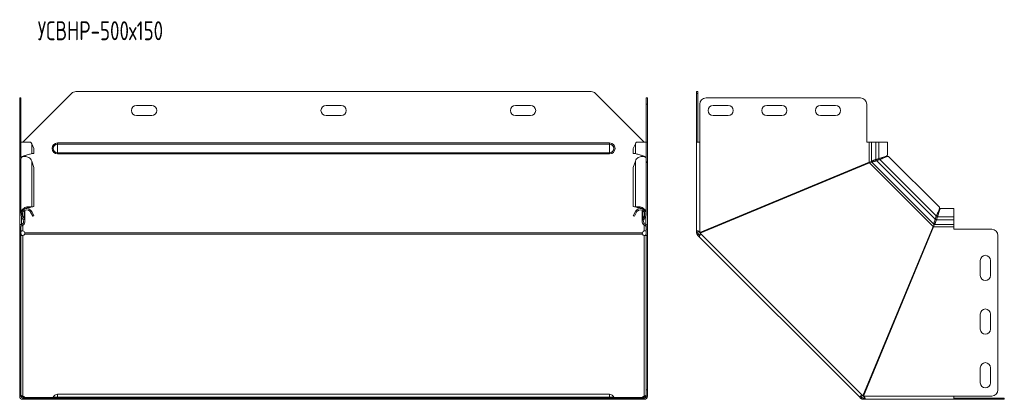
# Model space of a CAD drawing. Header units: millimetres. Extents: x -130 to 765, y -4760 to 292.
# Tile 4 of 13: x -124 to 655, y -3503 to -3202. Entities that reach past the tile are written whole.
import ezdxf

# ---------------------------------------------------------------- set-up
doc = ezdxf.new("R2010")
doc.units = ezdxf.units.MM
doc.styles.add('SLDTEXTSTYLE0', font='TXT', dxfattribs={"width": 0.7, "bigfont": 'bigfont'})

msp = doc.modelspace()

# ---------------------------------------------------------------- linework, layer by layer
at = {"color": 7, "linetype": 'Continuous', "lineweight": 15}
for p, q in [((-124.11, -3264.21), (-123.11, -3264.21)), ((-124.11, -3269.21), (-124.11, -3264.21)), ((-123.11, -3264.21), (-123.11, -3269.21)), ((-83.08, -3260.67), (-121.61, -3299.21)), ((328.31, -3259.21), (-79.54, -3259.21)), ((370.39, -3299.21), (331.85, -3260.67)), ((371.89, -3264.21), (372.89, -3264.21)), ((371.89, -3269.21), (371.89, -3264.21)), ((372.89, -3264.21), (372.89, -3269.21)), ((411.82, -3259.21), (412.82, -3259.21)), ((411.82, -3260.67), (411.82, -3259.21)), ((411.82, -3260.67), (411.82, -3299.21)), ((412.82, -3259.21), (412.82, -3260.67)), ((412.82, -3260.67), (412.82, -3299.21)), ((541.47, -3264.21), (419.32, -3264.21)), ((-124.11, -3299.21), (-124.11, -3269.21)), ((-123.11, -3299.21), (-123.11, -3269.21)), ((-19.61, -3270.21), (-31.61, -3270.21)), ((130.39, -3270.21), (118.39, -3270.21)), ((280.39, -3270.21), (268.39, -3270.21)), ((371.89, -3299.21), (371.89, -3269.21)), ((372.89, -3299.21), (372.89, -3269.21)), ((414.32, -3269.21), (414.32, -3299.21)), ((436.82, -3270.21), (424.82, -3270.21)), ((479.32, -3270.21), (467.32, -3270.21)), ((521.82, -3270.21), (509.82, -3270.21)), ((546.47, -3299.21), (546.47, -3269.21)), ((-31.61, -3278.21), (-19.61, -3278.21)), ((118.39, -3278.21), (130.39, -3278.21)), ((268.39, -3278.21), (280.39, -3278.21)), ((424.82, -3278.21), (436.82, -3278.21)), ((467.32, -3278.21), (479.32, -3278.21)), ((509.82, -3278.21), (521.82, -3278.21)), ((-124.11, -3315.17), (-124.11, -3299.21)), ((-123.11, -3299.21), (-124.11, -3299.21)), ((-123.11, -3299.21), (-123.11, -3311.48)), ((-115.51, -3299.21), (-123.11, -3299.21)), ((-112.87, -3304.21), (-114.62, -3300.51)), ((-112.87, -3304.21), (-112.87, -3308.12)), ((363.39, -3300.51), (361.64, -3304.21)), ((361.64, -3304.21), (361.64, -3308.12)), ((371.89, -3299.21), (364.28, -3299.21)), ((371.89, -3311.48), (371.89, -3299.21)), ((372.89, -3299.21), (371.89, -3299.21)), ((372.89, -3315.17), (372.89, -3299.21)), ((411.82, -3369.45), (411.82, -3299.21)), ((414.32, -3299.21), (411.82, -3299.21)), ((548.47, -3299.21), (546.47, -3299.21)), ((550.2, -3299.21), (548.47, -3299.21)), ((553.78, -3299.21), (550.2, -3299.21)), ((553.78, -3299.21), (556.16, -3299.21)), ((562.81, -3299.21), (556.16, -3299.21)), ((562.81, -3309.49), (562.81, -3299.21)), ((-123.11, -3312.11), (-123.11, -3355.57)), ((-120, -3310.56), (-120, -3310.01)), ((-118.59, -3309.49), (-118.59, -3309.49)), ((-114.62, -3308.12), (-112.87, -3308.12)), ((363.39, -3308.12), (361.64, -3308.12)), ((368.77, -3310.01), (368.77, -3310.56)), ((371.89, -3355.57), (371.89, -3312.11)), ((553.78, -3312.95), (556.16, -3312.1)), ((553.78, -3312.95), (554.26, -3312.95)), ((554.26, -3312.95), (556.64, -3312.1)), ((557.28, -3312.7), (554.81, -3313.6)), ((556.16, -3312.1), (556.64, -3312.1)), ((557.28, -3312.7), (556.95, -3313.04)), ((559.39, -3311.95), (559.39, -3311.95)), ((603.85, -3350.53), (564.08, -3310.76)), ((-123.82, -3315.17), (-124.11, -3315.17)), ((-124.11, -3315.17), (-124.11, -3315.63)), ((-124.11, -3365.95), (-124.11, -3315.63)), ((-112.87, -3319.17), (-114.62, -3314.25)), ((-112.87, -3350.1), (-112.87, -3319.17)), ((363.39, -3314.25), (361.64, -3319.17)), ((361.64, -3350.1), (361.64, -3319.17)), ((372.59, -3315.17), (372.89, -3315.17)), ((372.89, -3315.17), (372.89, -3315.63)), ((372.89, -3365.95), (372.89, -3315.63)), ((548.47, -3315.17), (414.32, -3370.73)), ((414.51, -3371.2), (548.66, -3315.63)), ((553.25, -3314.31), (553.24, -3314.32)), ((556.95, -3313.04), (554.48, -3313.93)), ((554.48, -3313.93), (554.81, -3313.6)), ((-116.19, -3351.03), (-115.51, -3350.51)), ((-116.19, -3351.03), (-115.62, -3350.79)), ((-115.66, -3350.8), (-115.27, -3350.66)), ((-115.5, -3350.74), (-114.62, -3350.41)), ((-115.5, -3350.74), (-113.75, -3350.43)), ((-114.62, -3350.41), (-112.87, -3350.1)), ((-112.87, -3350.1), (-113.75, -3350.43)), ((361.64, -3350.1), (363.39, -3350.41)), ((362.52, -3350.43), (361.64, -3350.1)), ((362.52, -3350.43), (364.27, -3350.74)), ((364.27, -3350.74), (363.39, -3350.41)), ((364.04, -3350.66), (364.43, -3350.8)), ((364.96, -3351.03), (364.28, -3350.51)), ((364.39, -3350.79), (364.96, -3351.03)), ((615.41, -3351.8), (605.12, -3351.8)), ((615.41, -3358.45), (615.41, -3351.8)), ((-121.3, -3360.83), (-122.58, -3358.45)), ((-120.42, -3359.8), (-121.7, -3357.33)), ((-120.42, -3360.36), (-121.7, -3357.98)), ((-120, -3352.02), (-120, -3351.97)), ((-120, -3361.4), (-120, -3353.09)), ((-116.19, -3353.75), (-115.51, -3353.02)), ((-115.5, -3354.65), (-114.62, -3354.18)), ((-115.5, -3354.65), (-113.75, -3357.91)), ((-114.62, -3354.18), (-112.87, -3357.44)), ((-112.87, -3357.44), (-113.75, -3357.91)), ((361.64, -3357.44), (363.39, -3354.18)), ((362.52, -3357.91), (361.64, -3357.44)), ((362.52, -3357.91), (364.27, -3354.65)), ((364.27, -3354.65), (363.39, -3354.18)), ((364.96, -3353.75), (364.28, -3353.02)), ((368.77, -3351.97), (368.77, -3352.02)), ((368.77, -3353.09), (368.77, -3361.4)), ((369.19, -3359.8), (370.47, -3357.33)), ((369.19, -3360.36), (370.47, -3357.98)), ((370.07, -3360.83), (371.35, -3358.45)), ((600.68, -3360.14), (601.57, -3357.66)), ((601.02, -3359.8), (601.91, -3357.33)), ((601.57, -3357.66), (601.91, -3357.33)), ((602.51, -3357.98), (601.66, -3360.36)), ((602.51, -3358.45), (601.66, -3360.83)), ((602.51, -3357.98), (602.51, -3358.45)), ((615.41, -3360.83), (615.41, -3358.45)), ((-124.11, -3365.95), (-124.11, -3366.14)), ((-124.11, -3368.14), (-124.11, -3366.14)), ((-123.11, -3368.14), (-123.11, -3366.14)), ((-120.67, -3359.89), (-120.42, -3359.8)), ((369.19, -3359.8), (369.44, -3359.89)), ((371.51, -3364.42), (371.58, -3364.24)), ((371.89, -3368.14), (371.89, -3366.14)), ((372.89, -3365.95), (372.89, -3366.14)), ((372.89, -3368.14), (372.89, -3366.14)), ((598.98, -3365.95), (543.42, -3500.1)), ((543.88, -3500.29), (599.44, -3366.14)), ((600.29, -3361.37), (600.3, -3361.36)), ((600.68, -3360.14), (601.02, -3359.8)), ((601.21, -3361.97), (601.21, -3361.98)), ((601.66, -3360.83), (601.66, -3360.36)), ((615.41, -3364.41), (615.41, -3360.83)), ((615.41, -3366.14), (615.41, -3364.41)), ((615.41, -3368.14), (615.41, -3366.14)), ((-124.11, -3368.14), (-123.11, -3368.14)), ((-124.11, -3373.14), (-124.11, -3368.14)), ((-124.11, -3495.29), (-124.11, -3373.14)), ((-123.11, -3368.14), (-123.11, -3373.14)), ((-123.11, -3495.29), (-123.11, -3373.14)), ((371.89, -3368.14), (372.89, -3368.14)), ((371.89, -3373.14), (371.89, -3368.14)), ((371.89, -3495.29), (371.89, -3373.14)), ((372.89, -3368.14), (372.89, -3373.14)), ((372.89, -3495.29), (372.89, -3373.14)), ((412.82, -3369.45), (411.82, -3369.45)), ((411.82, -3371.01), (411.82, -3369.45)), ((412.82, -3371.01), (411.82, -3371.01)), ((413.26, -3372.07), (412.55, -3372.77)), ((413.65, -3373.87), (412.55, -3372.77)), ((412.82, -3371.01), (412.82, -3369.45)), ((414.36, -3373.17), (413.26, -3372.07)), ((414.36, -3373.17), (413.65, -3373.87)), ((413.65, -3373.87), (540.74, -3500.96)), ((645.41, -3368.14), (615.41, -3368.14)), ((650.41, -3495.29), (650.41, -3373.14)), ((636.41, -3392.79), (636.41, -3404.79)), ((644.41, -3404.79), (644.41, -3392.79)), ((636.41, -3435.29), (636.41, -3447.29)), ((644.41, -3447.29), (644.41, -3435.29)), ((636.41, -3477.79), (636.41, -3489.79)), ((644.41, -3489.79), (644.41, -3477.79)), ((-124.11, -3500.29), (-124.11, -3495.29)), ((-123.11, -3495.29), (-123.11, -3500.29)), ((342.89, -3498.79), (-94.11, -3498.79)), ((371.89, -3500.29), (371.89, -3495.29)), ((372.89, -3495.29), (372.89, -3500.29)), ((-123.11, -3500.29), (-124.11, -3500.29)), ((-121.61, -3500.25), (-121.61, -3500.96)), ((-121.61, -3502.79), (-121.61, -3501.79)), ((-121.61, -3501.79), (-83.08, -3501.79)), ((-121.61, -3502.79), (-83.08, -3502.79)), ((-120.12, -3501.36), (-120.12, -3501.79)), ((-83.08, -3501.79), (-79.54, -3501.79)), ((-79.54, -3502.79), (-83.08, -3502.79)), ((-79.54, -3501.79), (328.31, -3501.79)), ((-79.54, -3502.79), (328.31, -3502.79)), ((328.31, -3501.79), (331.85, -3501.79)), ((331.85, -3502.79), (328.31, -3502.79)), ((331.85, -3501.79), (370.39, -3501.79)), ((331.85, -3502.79), (370.39, -3502.79)), ((368.89, -3501.36), (368.89, -3501.79)), ((370.39, -3500.25), (370.39, -3500.96)), ((370.39, -3502.79), (370.39, -3501.79)), ((372.89, -3500.29), (371.89, -3500.29)), ((541.45, -3500.25), (540.74, -3500.96)), ((541.84, -3502.06), (540.74, -3500.96)), ((542.55, -3501.36), (541.45, -3500.25)), ((542.55, -3501.36), (541.84, -3502.06)), ((545.16, -3501.79), (543.61, -3501.79)), ((543.61, -3501.79), (543.61, -3502.79)), ((545.16, -3502.79), (543.61, -3502.79)), ((545.16, -3501.79), (545.16, -3502.79)), ((615.41, -3502.79), (545.16, -3502.79)), ((615.41, -3500.29), (645.41, -3500.29)), ((615.41, -3502.79), (615.41, -3500.29)), ((615.41, -3501.79), (653.94, -3501.79)), ((615.41, -3502.79), (653.94, -3502.79)), ((653.94, -3501.79), (655.41, -3501.79)), ((655.41, -3502.79), (653.94, -3502.79)), ((655.41, -3501.79), (655.41, -3502.79))]:
    msp.add_line(p, q, dxfattribs=at)
at = {"color": 7, "linetype": 'Continuous', "lineweight": 0}
for p, q in [((412.82, -3260.67), (411.82, -3260.67)), ((-123.11, -3269.21), (-124.11, -3269.21)), ((372.89, -3269.21), (371.89, -3269.21)), ((-114.62, -3300.51), (-114.62, -3308.12)), ((-94.11, -3300.77), (-94.11, -3299.84)), ((-94.11, -3299.84), (342.89, -3299.84)), ((-94.11, -3307.64), (-94.11, -3300.77)), ((-94.11, -3300.77), (342.89, -3300.77)), ((342.89, -3300.77), (342.89, -3299.84)), ((342.89, -3307.64), (342.89, -3300.77)), ((363.39, -3300.51), (363.39, -3308.12)), ((414.32, -3370.73), (414.32, -3299.21)), ((548.47, -3315.17), (548.47, -3299.21)), ((550.2, -3299.21), (550.2, -3314.64)), ((553.78, -3299.21), (553.78, -3312.95)), ((556.16, -3299.21), (556.16, -3312.1)), ((-120.42, -3310.18), (-120.42, -3310.59)), ((-94.11, -3307.64), (342.89, -3307.64)), ((-94.11, -3308.57), (-94.11, -3307.64)), ((-94.11, -3308.57), (342.89, -3308.57)), ((342.89, -3308.57), (342.89, -3307.64)), ((369.19, -3310.18), (369.19, -3310.59)), ((-114.62, -3350.41), (-114.62, -3314.25)), ((363.39, -3350.41), (363.39, -3314.25)), ((598.98, -3365.95), (548.66, -3315.63)), ((599.71, -3364.24), (550.37, -3314.9)), ((600.68, -3360.14), (554.48, -3313.93)), ((601.57, -3357.66), (556.95, -3313.04)), ((-122.81, -3364.24), (-122.81, -3357.94)), ((-122.58, -3358.45), (-121.7, -3357.98)), ((-121.7, -3357.33), (-121.7, -3354.65)), ((-120.42, -3359.8), (-120.42, -3353.31)), ((369.19, -3359.8), (369.19, -3353.31)), ((370.47, -3357.33), (370.47, -3354.65)), ((371.35, -3358.45), (370.47, -3357.98)), ((371.58, -3364.24), (371.58, -3357.94)), ((615.41, -3358.45), (602.51, -3358.45)), ((-124.11, -3366.14), (-123.11, -3366.14)), ((-122.81, -3364.41), (-122.54, -3365.38)), ((-121.61, -3369.45), (-121.61, -3364.96)), ((-121.3, -3360.83), (-120.42, -3360.36)), ((370.07, -3360.83), (369.19, -3360.36)), ((370.39, -3369.45), (370.39, -3364.96)), ((371.58, -3364.41), (371.31, -3365.38)), ((372.89, -3366.14), (371.89, -3366.14)), ((615.41, -3366.14), (599.44, -3366.14)), ((615.41, -3364.41), (599.97, -3364.41)), ((615.41, -3360.83), (601.66, -3360.83)), ((-123.11, -3373.14), (-124.11, -3373.14)), ((-121.61, -3373.17), (-121.61, -3500.25)), ((368.89, -3371.01), (-120.12, -3371.01)), ((368.89, -3372.07), (-120.12, -3372.07)), ((370.39, -3373.17), (370.39, -3500.25)), ((372.89, -3373.14), (371.89, -3373.14)), ((543.42, -3500.1), (414.51, -3371.2)), ((-124.11, -3495.29), (-123.11, -3495.29)), ((-94.11, -3498.79), (-94.11, -3501.15)), ((342.89, -3498.79), (342.89, -3501.15)), ((371.89, -3495.29), (372.89, -3495.29)), ((-120.12, -3501.36), (-97.65, -3501.36)), ((-97.55, -3501.15), (-94.11, -3501.15)), ((-94.11, -3501.15), (-94.11, -3501.79)), ((-94.11, -3501.15), (342.89, -3501.15)), ((-83.08, -3502.79), (-83.08, -3501.79)), ((-79.54, -3501.79), (-79.54, -3502.79)), ((328.31, -3502.79), (328.31, -3501.79)), ((331.85, -3501.79), (331.85, -3502.79)), ((342.89, -3501.15), (342.89, -3501.79)), ((346.32, -3501.15), (342.89, -3501.15)), ((346.42, -3501.36), (368.89, -3501.36)), ((615.41, -3500.29), (543.88, -3500.29)), ((653.94, -3502.79), (653.94, -3501.79))]:
    msp.add_line(p, q, dxfattribs=at)
at = {"color": 7, "linetype": 'Continuous', "lineweight": 15}
for centre, radius, start, end in [((-79.54, -3264.21), 5, 90, 135), ((328.31, -3264.21), 5, 45, 90), ((419.32, -3269.21), 5, 90, 180), ((541.47, -3269.21), 5, 0, 90), ((-31.61, -3274.21), 4, 90, 270), ((-19.61, -3274.21), 4, 270, 90), ((118.39, -3274.21), 4, 90, 270), ((130.39, -3274.21), 4, 270, 90), ((268.39, -3274.21), 4, 90, 270), ((280.39, -3274.21), 4, 270, 90), ((424.82, -3274.21), 4, 90, 270), ((436.82, -3274.21), 4, 270, 90), ((467.32, -3274.21), 4, 90, 270), ((479.32, -3274.21), 4, 270, 90), ((509.82, -3274.21), 4, 90, 270), ((521.82, -3274.21), 4, 270, 90), ((-118.6, -3356.31), 4.52, 46.79215, 208.24059), ((367.37, -3356.31), 4.52, 331.75941, 133.20785), ((-118.6, -3356.31), 3.52, 46.79215, 208.24059), ((367.37, -3356.31), 3.52, 331.75941, 133.20785), ((-122.31, -3366.14), 1.8, 106.03023, 180), ((-122.31, -3366.14), 0.8, 106.03023, 180), ((-123.5, -3362.01), 2.5, 286.03023, 28.24059), ((-123.5, -3362.01), 3.5, 286.03023, 28.24059), ((372.27, -3362.01), 3.5, 151.75941, 253.96977), ((372.27, -3362.01), 2.5, 151.75941, 253.96977), ((371.09, -3366.14), 0.8, 0, 73.96977), ((371.09, -3366.14), 1.8, 0, 73.96977), ((-122.49, -3371.79), 2.5, 18.31007, 69.49881), ((-122.07, -3370.98), 2.23, 281.69763, 330.91024), ((371.26, -3371.79), 2.5, 110.50119, 161.68993), ((370.84, -3370.98), 2.23, 209.08976, 258.30237), ((645.41, -3373.14), 5, 0, 90), ((640.41, -3392.79), 4, 0, 180), ((640.41, -3404.79), 4, 180, 0), ((640.41, -3435.29), 4, 0, 180), ((640.41, -3447.29), 4, 180, 0), ((640.41, -3477.79), 4, 0, 180), ((640.41, -3489.79), 4, 180, 0), ((-94.11, -3502.47), 3.68, 90, 158.97733), ((342.89, -3502.47), 3.68, 21.02267, 90), ((645.41, -3495.29), 5, 270, 0), ((-121.61, -3500.29), 2.5, 180, 270), ((-121.61, -3500.29), 1.5, 180, 270), ((-122.07, -3502.44), 2.23, 29.08976, 78.30237), ((-122.17, -3503.34), 2.44, 39.25557, 76.91086), ((-98.48, -3500.79), 1, 270, 338.97733), ((347.25, -3500.79), 1, 201.02267, 270), ((370.84, -3502.44), 2.23, 101.69763, 150.91024), ((370.89, -3503.27), 2.36, 102.42031, 141.41326), ((370.39, -3500.29), 2.5, 270, 0), ((370.39, -3500.29), 1.5, 270, 360)]:
    msp.add_arc(centre, radius, start, end, dxfattribs=at)
at = {"color": 7, "linetype": 'Continuous', "lineweight": 0}
for centre, radius, start, end in [((-94.11, -3304.21), 4.37, 90, 270), ((-94.11, -3304.21), 3.43, 90, 270), ((342.89, -3304.21), 4.37, 270, 90), ((342.89, -3304.21), 3.43, 270, 90)]:
    msp.add_arc(centre, radius, start, end, dxfattribs=at)
at = {"color": 7, "linetype": 'Continuous', "lineweight": 15}
for points in [[(-114.62, -3300.51), (-114.85, -3300.07), (-115.15, -3299.64), (-115.51, -3299.21)], [(364.28, -3299.21), (363.92, -3299.64), (363.62, -3300.07), (363.39, -3300.51)], [(-114.62, -3314.25), (-114.85, -3313.64), (-115.15, -3313.06), (-115.51, -3312.52)], [(364.28, -3312.52), (363.92, -3313.06), (363.62, -3313.64), (363.39, -3314.25)], [(-115.51, -3350.51), (-115.15, -3350.44), (-114.85, -3350.41), (-114.62, -3350.41)], [(363.39, -3350.41), (363.62, -3350.41), (363.92, -3350.44), (364.28, -3350.51)], [(-116.19, -3353.75), (-115.92, -3354.01), (-115.68, -3354.32), (-115.5, -3354.65)], [(-115.51, -3353.02), (-115.15, -3353.36), (-114.85, -3353.75), (-114.62, -3354.18)], [(363.39, -3354.18), (363.62, -3353.75), (363.92, -3353.36), (364.28, -3353.02)], [(364.27, -3354.65), (364.45, -3354.32), (364.69, -3354.01), (364.96, -3353.75)], [(368.89, -3501.36), (368.83, -3501.51), (368.79, -3501.62), (368.79, -3501.69)]]:
    msp.add_open_spline(points, degree=3, dxfattribs=at)
for points, knots in [([(-115.51, -3312.52), (-115.93, -3312.15), (-116.78, -3311.42), (-118.38, -3310.76), (-119.97, -3310.49), (-121.41, -3310.6), (-122.48, -3311.03), (-123.07, -3311.59), (-123.05, -3311.97), (-123.05, -3312.11)], [0, 0, 0, 0, 0.151489, 0.302978, 0.454467, 0.605956, 0.757445, 0.908934, 1, 1, 1, 1]), ([(-123.05, -3311.48), (-123.04, -3311.35), (-123.01, -3311.06), (-122.17, -3310.61), (-120.8, -3310.11), (-119.06, -3309.61), (-117.27, -3309.12), (-115.64, -3308.62), (-114.96, -3308.29), (-114.62, -3308.12)], [0, 0, 0, 0, 0.1105924, 0.258827, 0.4070616, 0.5552962, 0.7035308, 0.8517654, 1, 1, 1, 1]), ([(-121.41, -3310.68), (-121.38, -3310.65), (-121.15, -3310.47), (-120.28, -3310.11), (-119.29, -3309.74), (-118.72, -3309.53), (-118.6, -3309.49)], [0, 0, 0, 0, 0.0562973, 0.4748317, 0.893366, 1, 1, 1, 1]), ([(363.39, -3308.12), (363.73, -3308.29), (364.41, -3308.62), (366.04, -3309.12), (367.83, -3309.61), (369.57, -3310.11), (370.94, -3310.61), (371.78, -3311.06), (371.81, -3311.35), (371.82, -3311.48)], [0, 0, 0, 0, 0.148235, 0.296469, 0.444704, 0.592938, 0.741173, 0.889408, 1, 1, 1, 1]), ([(371.82, -3312.11), (371.83, -3311.97), (371.84, -3311.59), (371.25, -3311.03), (370.18, -3310.6), (368.74, -3310.49), (367.15, -3310.76), (365.55, -3311.42), (364.7, -3312.15), (364.28, -3312.52)], [0, 0, 0, 0, 0.091066, 0.242555, 0.394044, 0.545533, 0.697022, 0.848511, 1, 1, 1, 1]), ([(367.32, -3309.47), (367.45, -3309.52), (368.05, -3309.73), (369.05, -3310.11), (369.92, -3310.47), (370.15, -3310.65), (370.18, -3310.68)], [0, 0, 0, 0, 0.121445, 0.53304, 0.944636, 1, 1, 1, 1]), ([(550.2, -3314.64), (550.25, -3314.57), (550.32, -3314.5), (550.5, -3314.36), (550.61, -3314.29), (550.85, -3314.15), (550.99, -3314.08), (551.29, -3313.94), (551.46, -3313.87), (551.8, -3313.73), (551.98, -3313.65), (552.35, -3313.51), (552.53, -3313.44), (552.9, -3313.3), (553.09, -3313.23), (553.45, -3313.09), (553.62, -3313.02), (553.78, -3312.95)], [0, 0, 0, 0, 0.125, 0.125, 0.25, 0.25, 0.375, 0.375, 0.5, 0.5, 0.625, 0.625, 0.75, 0.75, 0.875, 0.875, 1, 1, 1, 1]), ([(552.6, -3313.42), (552.73, -3313.38), (553.3, -3313.23), (553.84, -3313.07), (554.26, -3312.95)], [0, 0, 0, 0, 0.218513, 1, 1, 1, 1]), ([(556.16, -3312.1), (556.71, -3311.93), (557.82, -3311.6), (559.64, -3311.11), (561.24, -3310.61), (562.35, -3310.11), (562.86, -3309.74), (562.77, -3309.53), (562.75, -3309.49)], [0, 0, 0, 0, 0.190333, 0.380667, 0.571, 0.761334, 0.951667, 1, 1, 1, 1]), ([(556.64, -3312.1), (557.07, -3311.93), (557.58, -3311.74), (558.12, -3311.54), (558.21, -3311.51)], [0, 0, 0, 0, 0.8362244, 1, 1, 1, 1]), ([(564.06, -3310.79), (563.92, -3310.69), (563.62, -3310.47), (562.7, -3310.61), (561.45, -3311.03), (559.97, -3311.67), (558.41, -3312.41), (557.44, -3312.83), (556.95, -3313.04)], [0, 0, 0, 0, 0.146742, 0.317393, 0.488045, 0.658697, 0.829348, 1, 1, 1, 1]), ([(559.04, -3312.11), (558.87, -3312.17), (558.27, -3312.39), (557.69, -3312.57), (557.28, -3312.7)], [0, 0, 0, 0, 0.285899, 1, 1, 1, 1]), ([(-124.11, -3315.17), (-124.1, -3315.12), (-124.06, -3315.04), (-123.77, -3314.9), (-123.44, -3314.8), (-123.19, -3314.73), (-123.11, -3314.72)], [0, 0, 0, 0, 0.292327, 0.584654, 0.87698, 1, 1, 1, 1]), ([(-123.11, -3314.93), (-123.19, -3314.93), (-123.44, -3314.95), (-123.77, -3315.1), (-124.06, -3315.34), (-124.1, -3315.53), (-124.11, -3315.63)], [0, 0, 0, 0, 0.12302, 0.415346, 0.707673, 1, 1, 1, 1]), ([(371.89, -3314.72), (371.96, -3314.73), (372.21, -3314.8), (372.54, -3314.9), (372.83, -3315.04), (372.87, -3315.12), (372.89, -3315.17)], [0, 0, 0, 0, 0.12302, 0.415346, 0.707673, 1, 1, 1, 1]), ([(372.89, -3315.63), (372.87, -3315.53), (372.83, -3315.34), (372.54, -3315.1), (372.21, -3314.95), (371.96, -3314.93), (371.89, -3314.93)], [0, 0, 0, 0, 0.292327, 0.584654, 0.87698, 1, 1, 1, 1]), ([(548.47, -3315.17), (548.86, -3315.08), (549.24, -3314.99), (549.86, -3314.82), (550.09, -3314.73), (550.2, -3314.64)], [0, 0, 0, 0, 0.5, 0.5, 1, 1, 1, 1]), ([(550.37, -3314.9), (550.22, -3314.89), (549.97, -3314.97), (549.37, -3315.25), (549.01, -3315.44), (548.66, -3315.63)], [0, 0, 0, 0, 0.5, 0.5, 1, 1, 1, 1]), ([(554.48, -3313.93), (554.11, -3314.03), (553.72, -3314.16), (552.94, -3314.42), (552.54, -3314.56), (551.8, -3314.78), (551.45, -3314.87), (550.84, -3314.96), (550.58, -3314.96), (550.37, -3314.9)], [0, 0, 0, 0, 0.25, 0.25, 0.5, 0.5, 0.75, 0.75, 1, 1, 1, 1]), ([(554.81, -3313.6), (554.58, -3313.7), (554.11, -3313.9), (553.57, -3314.16), (553.29, -3314.29), (553.25, -3314.31)], [0, 0, 0, 0, 0.464304, 0.928607, 1, 1, 1, 1]), ([(-123.05, -3355.57), (-123.05, -3355.27), (-123.07, -3354.44), (-122.48, -3353.17), (-121.41, -3351.91), (-119.97, -3350.97), (-118.38, -3350.42), (-116.78, -3350.24), (-115.93, -3350.42), (-115.51, -3350.51)], [0, 0, 0, 0, 0.091066, 0.242555, 0.394044, 0.545533, 0.697022, 0.848511, 1, 1, 1, 1]), ([(-120.42, -3352.28), (-120.17, -3352.08), (-119.56, -3351.59), (-118.42, -3351.14), (-117.18, -3350.91), (-116.52, -3350.99), (-116.19, -3351.03)], [0, 0, 0, 0, 0.190473, 0.460315, 0.730158, 1, 1, 1, 1]), ([(364.28, -3350.51), (364.7, -3350.42), (365.55, -3350.24), (367.15, -3350.42), (368.74, -3350.97), (370.18, -3351.91), (371.25, -3353.17), (371.84, -3354.44), (371.83, -3355.27), (371.82, -3355.57)], [0, 0, 0, 0, 0.151489, 0.302978, 0.454467, 0.605956, 0.757445, 0.908934, 1, 1, 1, 1]), ([(364.96, -3351.03), (365.29, -3350.99), (365.95, -3350.91), (367.19, -3351.14), (368.28, -3351.56), (368.84, -3352.01), (369.04, -3352.17)], [0, 0, 0, 0, 0.2802466, 0.5604933, 0.8407399, 1, 1, 1, 1]), ([(601.57, -3357.66), (601.78, -3357.18), (602.2, -3356.2), (602.94, -3354.64), (603.58, -3353.17), (604.01, -3351.92), (604.14, -3350.99), (603.93, -3350.69), (603.83, -3350.56)], [0, 0, 0, 0, 0.170652, 0.341303, 0.511955, 0.682607, 0.853258, 1, 1, 1, 1]), ([(605.12, -3351.86), (605.08, -3351.84), (604.87, -3351.75), (604.5, -3352.27), (604, -3353.37), (603.51, -3354.98), (603.01, -3356.79), (602.68, -3357.9), (602.51, -3358.45)], [0, 0, 0, 0, 0.0483326, 0.2386661, 0.4289996, 0.619333, 0.8096665, 1, 1, 1, 1]), ([(601.91, -3357.33), (602.04, -3356.92), (602.22, -3356.37), (602.43, -3355.79), (602.48, -3355.64)], [0, 0, 0, 0, 0.740307, 1, 1, 1, 1]), ([(603.11, -3356.4), (603.07, -3356.49), (602.88, -3357.03), (602.68, -3357.55), (602.51, -3357.98)], [0, 0, 0, 0, 0.1637756, 1, 1, 1, 1]), ([(-124.11, -3365.95), (-124.11, -3365.6), (-123.99, -3365.24), (-123.52, -3364.64), (-123.18, -3364.4), (-122.81, -3364.24)], [0, 0, 0, 0, 0.5, 0.5, 1, 1, 1, 1]), ([(-120.02, -3361.4), (-120.01, -3361.35), (-119.99, -3361.05), (-120.1, -3360.5), (-120.31, -3360.03), (-120.42, -3359.8)], [0, 0, 0, 0, 0.095019, 0.547509, 1, 1, 1, 1]), ([(369.19, -3359.8), (369.08, -3360.03), (368.87, -3360.5), (368.76, -3361.05), (368.78, -3361.35), (368.79, -3361.4)], [0, 0, 0, 0, 0.452491, 0.904981, 1, 1, 1, 1]), ([(371.58, -3364.24), (371.95, -3364.4), (372.29, -3364.64), (372.76, -3365.24), (372.89, -3365.6), (372.89, -3365.95)], [0, 0, 0, 0, 0.5, 0.5, 1, 1, 1, 1]), ([(598.98, -3365.95), (599.17, -3365.6), (599.37, -3365.24), (599.64, -3364.64), (599.72, -3364.4), (599.71, -3364.24)], [0, 0, 0, 0, 0.5, 0.5, 1, 1, 1, 1]), ([(599.97, -3364.41), (599.89, -3364.52), (599.8, -3364.75), (599.62, -3365.37), (599.53, -3365.76), (599.44, -3366.14)], [0, 0, 0, 0, 0.5, 0.5, 1, 1, 1, 1]), ([(599.71, -3364.24), (599.66, -3364.04), (599.66, -3363.77), (599.74, -3363.16), (599.83, -3362.82), (600.05, -3362.07), (600.19, -3361.67), (600.45, -3360.89), (600.58, -3360.5), (600.68, -3360.14)], [0, 0, 0, 0, 0.25, 0.25, 0.5, 0.5, 0.75, 0.75, 1, 1, 1, 1]), ([(601.66, -3360.83), (601.52, -3361.16), (601.38, -3361.52), (601.1, -3362.27), (600.96, -3362.64), (600.68, -3363.33), (600.54, -3363.64), (600.25, -3364.13), (600.11, -3364.31), (599.97, -3364.41)], [0, 0, 0, 0, 0.25, 0.25, 0.5, 0.5, 0.75, 0.75, 1, 1, 1, 1]), ([(600.3, -3361.36), (600.32, -3361.32), (600.45, -3361.04), (600.71, -3360.5), (600.91, -3360.03), (601.02, -3359.8)], [0, 0, 0, 0, 0.071393, 0.535696, 1, 1, 1, 1]), ([(601.66, -3360.36), (601.59, -3360.59), (601.45, -3361.07), (601.3, -3361.63), (601.22, -3361.93), (601.21, -3361.97)], [0, 0, 0, 0, 0.464284, 0.928569, 1, 1, 1, 1]), ([(-121.61, -3369.45), (-121.88, -3369.36), (-122.11, -3369.32), (-122.51, -3369.33), (-122.67, -3369.38), (-122.81, -3369.49), (-122.84, -3369.51), (-122.87, -3369.55), (-122.88, -3369.56), (-122.89, -3369.57), (-122.89, -3369.58), (-122.91, -3369.61), (-122.92, -3369.62), (-122.98, -3369.72), (-123.01, -3369.81), (-123.09, -3370.13), (-123.11, -3370.4), (-123.11, -3370.73)], [0, 0, 0, 0, 0.25, 0.25, 0.5, 0.5, 0.5625, 0.5625, 0.578125, 0.578125, 0.59375, 0.59375, 0.625, 0.625, 0.75, 0.75, 1, 1, 1, 1]), ([(-123.11, -3371.2), (-123.11, -3371.6), (-123.08, -3371.91), (-123.04, -3372.14), (-123.03, -3372.16), (-123.03, -3372.19), (-123.03, -3372.19), (-123.02, -3372.19), (-123.02, -3372.2), (-123.02, -3372.21), (-123.02, -3372.22), (-123.01, -3372.24), (-123.01, -3372.26), (-122.99, -3372.33), (-122.97, -3372.39), (-122.9, -3372.56), (-122.85, -3372.67), (-122.74, -3372.82), (-122.7, -3372.87), (-122.65, -3372.92), (-122.65, -3372.93), (-122.64, -3372.94), (-122.64, -3372.94), (-122.63, -3372.94), (-122.63, -3372.95), (-122.62, -3372.96), (-122.61, -3372.96), (-122.58, -3372.99), (-122.57, -3373), (-122.47, -3373.08), (-122.39, -3373.12), (-122.1, -3373.22), (-121.87, -3373.23), (-121.61, -3373.17)], [0, 0, 0, 0, 0.25, 0.25, 0.28125, 0.28125, 0.285156, 0.285156, 0.289062, 0.289062, 0.296875, 0.296875, 0.3125, 0.3125, 0.375, 0.375, 0.5, 0.5, 0.5625, 0.5625, 0.570312, 0.570312, 0.574219, 0.574219, 0.578125, 0.578125, 0.59375, 0.59375, 0.625, 0.625, 0.75, 0.75, 1, 1, 1, 1]), ([(-120.12, -3372.07), (-120.05, -3371.91), (-120.02, -3371.74), (-120.02, -3371.37), (-120.05, -3371.18), (-120.12, -3371.01)], [0, 0, 0, 0, 0.5, 0.5, 1, 1, 1, 1]), ([(368.89, -3371.01), (368.83, -3371.22), (368.79, -3371.42), (368.79, -3371.78), (368.83, -3371.94), (368.89, -3372.07)], [0, 0, 0, 0, 0.5, 0.5, 1, 1, 1, 1]), ([(371.89, -3370.73), (371.89, -3370.35), (371.85, -3370.07), (371.81, -3369.88), (371.8, -3369.86), (371.8, -3369.84), (371.8, -3369.84), (371.79, -3369.84), (371.79, -3369.83), (371.79, -3369.82), (371.79, -3369.82), (371.78, -3369.8), (371.78, -3369.79), (371.76, -3369.74), (371.74, -3369.69), (371.67, -3369.58), (371.62, -3369.51), (371.51, -3369.43), (371.47, -3369.4), (371.42, -3369.38), (371.42, -3369.37), (371.41, -3369.37), (371.41, -3369.37), (371.4, -3369.37), (371.4, -3369.37), (371.39, -3369.36), (371.38, -3369.36), (371.35, -3369.35), (371.34, -3369.34), (371.24, -3369.31), (371.16, -3369.3), (370.87, -3369.31), (370.64, -3369.35), (370.39, -3369.45)], [0, 0, 0, 0, 0.25, 0.25, 0.28125, 0.28125, 0.285156, 0.285156, 0.289062, 0.289062, 0.296875, 0.296875, 0.3125, 0.3125, 0.375, 0.375, 0.5, 0.5, 0.5625, 0.5625, 0.570312, 0.570312, 0.574219, 0.574219, 0.578125, 0.578125, 0.59375, 0.59375, 0.625, 0.625, 0.75, 0.75, 1, 1, 1, 1]), ([(370.39, -3373.17), (370.65, -3373.23), (370.88, -3373.21), (371.28, -3373.06), (371.44, -3372.93), (371.58, -3372.72), (371.61, -3372.67), (371.64, -3372.62), (371.65, -3372.6), (371.66, -3372.58), (371.67, -3372.57), (371.68, -3372.53), (371.69, -3372.5), (371.75, -3372.36), (371.78, -3372.24), (371.86, -3371.84), (371.89, -3371.54), (371.89, -3371.2)], [0, 0, 0, 0, 0.25, 0.25, 0.5, 0.5, 0.5625, 0.5625, 0.578125, 0.578125, 0.59375, 0.59375, 0.625, 0.625, 0.75, 0.75, 1, 1, 1, 1]), ([(411.82, -3369.45), (411.82, -3369.44), (411.82, -3369.42), (411.84, -3369.39), (411.86, -3369.37), (411.89, -3369.36), (411.93, -3369.34), (411.97, -3369.33), (412.03, -3369.33), (412.08, -3369.33), (412.15, -3369.33), (412.22, -3369.33), (412.29, -3369.34), (412.36, -3369.35), (412.44, -3369.37), (412.52, -3369.39), (412.61, -3369.42), (412.7, -3369.45), (412.78, -3369.48), (412.87, -3369.51), (413.02, -3369.58), (413.24, -3369.7), (413.52, -3369.89), (413.8, -3370.13), (414.07, -3370.41), (414.23, -3370.63), (414.32, -3370.73)], [0, 0, 0, 0, 0.03577, 0.070797, 0.105097, 0.138688, 0.171589, 0.203818, 0.235397, 0.266348, 0.296694, 0.326462, 0.355676, 0.384366, 0.41256, 0.440291, 0.467591, 0.494494, 0.521037, 0.547256, 0.573191, 0.65226, 0.733301, 0.817558, 0.906139, 1, 1, 1, 1]), ([(412.55, -3372.77), (412.51, -3372.74), (412.44, -3372.66), (412.35, -3372.55), (412.26, -3372.43), (412.18, -3372.3), (412.11, -3372.18), (412.05, -3372.05), (411.99, -3371.92), (411.94, -3371.79), (411.9, -3371.66), (411.87, -3371.53), (411.85, -3371.39), (411.83, -3371.26), (411.82, -3371.13), (411.82, -3371.05), (411.82, -3371.01)], [0, 0, 0, 0, 0.07817, 0.155117, 0.230882, 0.305507, 0.379038, 0.451522, 0.523007, 0.593545, 0.663189, 0.731994, 0.800017, 0.867318, 0.933958, 1, 1, 1, 1]), ([(413.26, -3372.07), (413.11, -3371.91), (412.99, -3371.74), (412.85, -3371.37), (412.82, -3371.18), (412.82, -3371.01)], [0, 0, 0, 0, 0.5, 0.5, 1, 1, 1, 1]), ([(414.51, -3371.2), (414.52, -3371.27), (414.53, -3371.42), (414.55, -3371.64), (414.56, -3371.83), (414.57, -3372.01), (414.56, -3372.17), (414.56, -3372.31), (414.54, -3372.47), (414.49, -3372.66), (414.43, -3372.87), (414.36, -3373.08), (414.27, -3373.28), (414.19, -3373.45), (414.1, -3373.59), (414.02, -3373.71), (413.93, -3373.8), (413.85, -3373.87), (413.77, -3373.9), (413.7, -3373.91), (413.67, -3373.89), (413.65, -3373.87)], [0, 0, 0, 0, 0.05265, 0.101184, 0.145636, 0.186056, 0.222507, 0.255076, 0.283883, 0.336802, 0.391745, 0.449097, 0.509192, 0.572325, 0.625044, 0.680128, 0.737871, 0.798525, 0.86231, 0.929415, 1, 1, 1, 1]), ([(-121.61, -3500.25), (-121.88, -3500.19), (-122.11, -3500.12), (-122.51, -3499.97), (-122.67, -3499.91), (-122.81, -3499.86), (-122.84, -3499.85), (-122.87, -3499.85), (-122.88, -3499.84), (-122.89, -3499.84), (-122.89, -3499.84), (-122.91, -3499.84), (-122.92, -3499.84), (-122.93, -3499.83)], [0, 0, 0, 0, 0.25, 0.25, 0.5, 0.5, 0.5625, 0.5625, 0.578125, 0.578125, 0.59375, 0.59375, 0.625, 0.625, 0.625, 0.625]), ([(371.79, -3499.84), (371.77, -3499.83), (371.72, -3499.82), (371.56, -3499.86), (371.34, -3499.94), (371.06, -3500.04), (370.73, -3500.16), (370.51, -3500.22), (370.39, -3500.25)], [0, 0, 0, 0, 0.129473, 0.315464, 0.487382, 0.640028, 0.808772, 1, 1, 1, 1]), ([(540.74, -3500.96), (540.73, -3500.95), (540.72, -3500.94), (540.71, -3500.91), (540.71, -3500.88), (540.72, -3500.85), (540.74, -3500.81), (540.77, -3500.77), (540.8, -3500.73), (540.84, -3500.69), (540.89, -3500.64), (540.94, -3500.6), (540.99, -3500.55), (541.06, -3500.51), (541.13, -3500.47), (541.2, -3500.42), (541.28, -3500.38), (541.36, -3500.34), (541.44, -3500.3), (541.53, -3500.26), (541.68, -3500.2), (541.92, -3500.13), (542.26, -3500.07), (542.62, -3500.04), (543.01, -3500.05), (543.28, -3500.09), (543.42, -3500.1)], [0, 0, 0, 0, 0.03577, 0.070797, 0.105097, 0.138688, 0.171589, 0.203818, 0.235397, 0.266348, 0.296694, 0.326462, 0.355676, 0.384366, 0.41256, 0.440291, 0.467591, 0.494494, 0.521037, 0.547256, 0.573191, 0.65226, 0.733301, 0.817558, 0.906139, 1, 1, 1, 1]), ([(-121.61, -3500.96), (-121.82, -3500.93), (-122.22, -3500.86), (-122.72, -3500.7), (-122.97, -3500.59), (-123.07, -3500.55)], [0, 0, 0, 0, 0.40468, 0.77608, 1, 1, 1, 1]), ([(-120.12, -3501.79), (-120.05, -3501.79), (-120.02, -3501.75), (-120.02, -3501.59), (-120.05, -3501.48), (-120.12, -3501.36)], [0, 0, 0, 0, 0.5, 0.5, 1, 1, 1, 1]), ([(371.84, -3500.54), (371.73, -3500.58), (371.47, -3500.69), (370.97, -3500.85), (370.59, -3500.92), (370.39, -3500.96)], [0, 0, 0, 0, 0.245487, 0.603304, 1, 1, 1, 1]), ([(543.61, -3502.79), (543.56, -3502.79), (543.46, -3502.79), (543.31, -3502.78), (543.16, -3502.76), (543.01, -3502.72), (542.87, -3502.69), (542.74, -3502.64), (542.61, -3502.59), (542.48, -3502.53), (542.36, -3502.46), (542.25, -3502.39), (542.13, -3502.32), (542.03, -3502.24), (541.93, -3502.15), (541.87, -3502.09), (541.84, -3502.06)], [0, 0, 0, 0, 0.07817, 0.155117, 0.230881, 0.305507, 0.379038, 0.451521, 0.523007, 0.593545, 0.663188, 0.731993, 0.800017, 0.867318, 0.933958, 1, 1, 1, 1]), ([(543.61, -3501.79), (543.39, -3501.79), (543.19, -3501.75), (542.83, -3501.59), (542.67, -3501.48), (542.55, -3501.36)], [0, 0, 0, 0, 0.5, 0.5, 1, 1, 1, 1]), ([(543.88, -3500.29), (543.94, -3500.34), (544.05, -3500.44), (544.22, -3500.58), (544.36, -3500.71), (544.49, -3500.83), (544.6, -3500.94), (544.7, -3501.05), (544.8, -3501.18), (544.9, -3501.34), (545.01, -3501.53), (545.1, -3501.73), (545.18, -3501.93), (545.24, -3502.12), (545.28, -3502.28), (545.31, -3502.42), (545.31, -3502.54), (545.3, -3502.65), (545.27, -3502.73), (545.23, -3502.78), (545.18, -3502.79), (545.16, -3502.79)], [0, 0, 0, 0, 0.05265, 0.101184, 0.145636, 0.186056, 0.222507, 0.255076, 0.283883, 0.336802, 0.391745, 0.449097, 0.509192, 0.572325, 0.625044, 0.680128, 0.737871, 0.798525, 0.86231, 0.929415, 1, 1, 1, 1])]:
    msp.add_open_spline(points, degree=3, knots=knots, dxfattribs=at)

# ---------------------------------------------------------------- texts
at = {"color": 7, "linetype": 'Continuous', "lineweight": 0, "insert": (-109.83, -3203.55), "char_height": 15, "attachment_point": 1, "style": 'SLDTEXTSTYLE0'}
msp.add_mtext('\\M+18454\\M+18452\\M+18442\\M+1844E\\M+18451-500\\M+18487150', dxfattribs=at)

doc.saveas('drawing.dxf')
